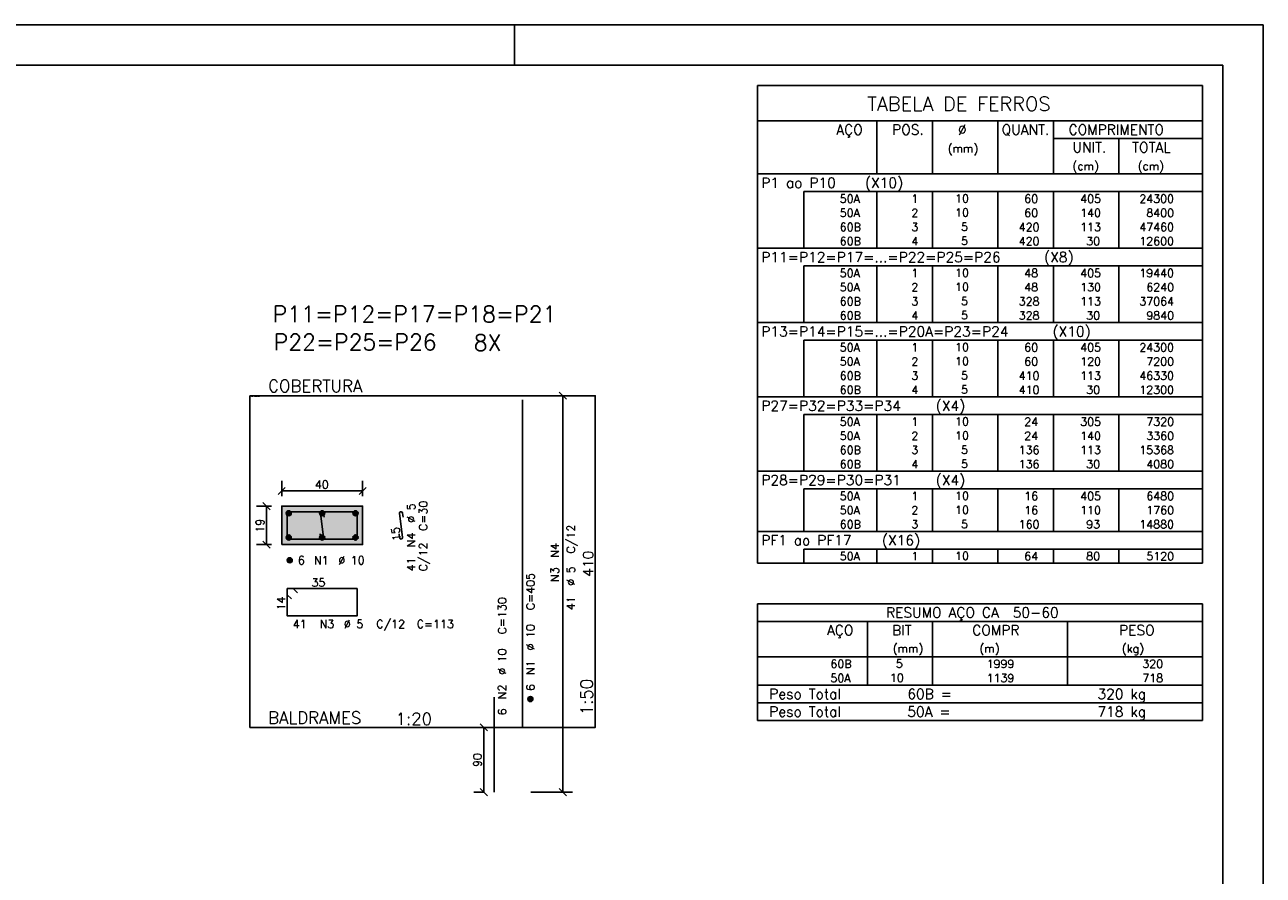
# Model space of a CAD drawing. Extents: x 0 to 116, y 0 to 84.
# Tile 22 of 22: x 85 to 116, y 63 to 84. Entities that reach past the tile are written whole.
import ezdxf

# ---------------------------------------------------------------- set-up
doc = ezdxf.new("R2010")
doc.units = 0
doc.linetypes.add('ESTILO_TQS_0002', pattern=[0.4, 0.1, -0.3])
for name, color, linetype in [('1', 7, 'CONTINUOUS'), ('12', 12, 'CONTINUOUS'), ('14', 14, 'CONTINUOUS'), ('2', 2, 'CONTINUOUS'), ('3', 3, 'CONTINUOUS'), ('4', 4, 'CONTINUOUS'), ('5', 3, 'CONTINUOUS')]:
    doc.layers.add(name, color=color, linetype=linetype)
doc.styles.get("Standard").update_dxf_attribs({"font": 'ROMANS.SHX'})

msp = doc.modelspace()

# ---------------------------------------------------------------- linework, layer by layer
at = {"layer": '1', "linetype": 'CONTINUOUS'}
for p, q in [((116, 84.099998), (0, 84.099998)), ((97.5, 83.099998), (97.5, 84.099998)), ((116, 0), (116, 84.099998)), ((103.5, 79.974944), (103.5, 80.412444)), ((103.5, 80.412444), (114.5, 80.412444)), ((114.5, 79.974944), (114.5, 80.412444)), ((103.5, 79.624944), (103.5, 79.974944)), ((114.5, 79.974944), (104.65, 79.974944)), ((104.65, 79.974944), (104.65, 79.624944)), ((106.45, 79.974944), (106.45, 79.624944)), ((107.83, 79.974944), (107.83, 79.624944)), ((109.44, 79.974944), (109.44, 79.624944)), ((110.82, 79.974944), (110.82, 79.624944)), ((112.43, 79.974944), (112.43, 79.624944)), ((114.5, 79.624944), (114.5, 79.974944)), ((103.5, 79.274944), (103.5, 79.624944)), ((104.65, 79.624944), (104.65, 79.274944)), ((106.45, 79.624944), (106.45, 79.274944)), ((107.83, 79.624944), (107.83, 79.274944)), ((109.44, 79.624944), (109.44, 79.274944)), ((110.82, 79.624944), (110.82, 79.274944)), ((112.43, 79.624944), (112.43, 79.274944)), ((114.5, 79.274944), (114.5, 79.624944)), ((103.5, 78.924944), (103.5, 79.274944)), ((104.65, 79.274944), (104.65, 78.924944)), ((106.45, 79.274944), (106.45, 78.924944)), ((107.83, 79.274944), (107.83, 78.924944)), ((109.44, 79.274944), (109.44, 78.924944)), ((110.82, 79.274944), (110.82, 78.924944)), ((112.43, 79.274944), (112.43, 78.924944)), ((114.5, 78.924944), (114.5, 79.274944)), ((103.5, 78.574944), (103.5, 78.924944)), ((104.65, 78.924944), (104.65, 78.574944)), ((106.45, 78.924944), (106.45, 78.574944)), ((107.83, 78.924944), (107.83, 78.574944)), ((109.44, 78.924944), (109.44, 78.574944)), ((110.82, 78.924944), (110.82, 78.574944)), ((112.43, 78.924944), (112.43, 78.574944)), ((114.5, 78.574944), (114.5, 78.924944)), ((103.5, 78.137444), (103.5, 78.574944)), ((103.5, 78.574944), (114.5, 78.574944)), ((114.5, 78.137444), (114.5, 78.574944)), ((103.5, 77.787444), (103.5, 78.137444)), ((114.5, 78.137444), (104.65, 78.137444)), ((104.65, 78.137444), (104.65, 77.787444)), ((106.45, 78.137444), (106.45, 77.787444)), ((107.83, 78.137444), (107.83, 77.787444)), ((109.44, 78.137444), (109.44, 77.787444)), ((110.82, 78.137444), (110.82, 77.787444)), ((112.43, 78.137444), (112.43, 77.787444)), ((114.5, 77.787444), (114.5, 78.137444)), ((103.5, 77.437445), (103.5, 77.787444)), ((104.65, 77.787444), (104.65, 77.437445)), ((106.45, 77.787444), (106.45, 77.437445)), ((107.83, 77.787444), (107.83, 77.437445)), ((109.44, 77.787444), (109.44, 77.437445)), ((110.82, 77.787444), (110.82, 77.437445)), ((112.43, 77.787444), (112.43, 77.437445)), ((114.5, 77.437445), (114.5, 77.787444)), ((103.5, 77.087445), (103.5, 77.437445)), ((104.65, 77.437445), (104.65, 77.087445)), ((106.45, 77.437445), (106.45, 77.087445)), ((107.83, 77.437445), (107.83, 77.087445)), ((109.44, 77.437445), (109.44, 77.087445)), ((110.82, 77.437445), (110.82, 77.087445)), ((112.43, 77.437445), (112.43, 77.087445)), ((114.5, 77.087445), (114.5, 77.437445)), ((103.5, 76.737445), (103.5, 77.087445)), ((104.65, 77.087445), (104.65, 76.737445)), ((106.45, 77.087445), (106.45, 76.737445)), ((107.83, 77.087445), (107.83, 76.737445)), ((109.44, 77.087445), (109.44, 76.737445)), ((110.82, 77.087445), (110.82, 76.737445)), ((112.43, 77.087445), (112.43, 76.737445)), ((114.5, 76.737445), (114.5, 77.087445)), ((103.5, 76.299945), (103.5, 76.737445)), ((103.5, 76.737445), (114.5, 76.737445)), ((114.5, 76.299945), (114.5, 76.737445)), ((103.5, 75.949945), (103.5, 76.299945)), ((114.5, 76.299945), (104.65, 76.299945)), ((104.65, 76.299945), (104.65, 75.949945)), ((106.45, 76.299945), (106.45, 75.949945)), ((107.83, 76.299945), (107.83, 75.949945)), ((109.44, 76.299945), (109.44, 75.949945)), ((110.82, 76.299945), (110.82, 75.949945)), ((112.43, 76.299945), (112.43, 75.949945)), ((114.5, 75.949945), (114.5, 76.299945)), ((103.5, 75.599945), (103.5, 75.949945)), ((104.65, 75.949945), (104.65, 75.599945)), ((106.45, 75.949945), (106.45, 75.599945)), ((107.83, 75.949945), (107.83, 75.599945)), ((109.44, 75.949945), (109.44, 75.599945)), ((110.82, 75.949945), (110.82, 75.599945)), ((112.43, 75.949945), (112.43, 75.599945)), ((114.5, 75.599945), (114.5, 75.949945)), ((103.5, 75.249945), (103.5, 75.599945)), ((104.65, 75.599945), (104.65, 75.249945)), ((106.45, 75.599945), (106.45, 75.249945)), ((107.83, 75.599945), (107.83, 75.249945)), ((109.44, 75.599945), (109.44, 75.249945)), ((110.82, 75.599945), (110.82, 75.249945)), ((112.43, 75.599945), (112.43, 75.249945)), ((114.5, 75.249945), (114.5, 75.599945)), ((103.5, 74.899945), (103.5, 75.249945)), ((104.65, 75.249945), (104.65, 74.899945)), ((106.45, 75.249945), (106.45, 74.899945)), ((107.83, 75.249945), (107.83, 74.899945)), ((109.44, 75.249945), (109.44, 74.899945)), ((110.82, 75.249945), (110.82, 74.899945)), ((112.43, 75.249945), (112.43, 74.899945)), ((114.5, 74.899945), (114.5, 75.249945)), ((103.5, 74.462445), (103.5, 74.899945)), ((103.5, 74.899945), (114.5, 74.899945)), ((114.5, 74.462445), (114.5, 74.899945)), ((103.5, 74.112445), (103.5, 74.462445)), ((114.5, 74.462445), (104.65, 74.462445)), ((104.65, 74.462445), (104.65, 74.112445)), ((106.45, 74.462445), (106.45, 74.112445)), ((107.83, 74.462445), (107.83, 74.112445)), ((109.44, 74.462445), (109.44, 74.112445)), ((110.82, 74.462445), (110.82, 74.112445)), ((112.43, 74.462445), (112.43, 74.112445)), ((114.5, 74.112445), (114.5, 74.462445)), ((103.5, 73.762445), (103.5, 74.112445)), ((104.65, 74.112445), (104.65, 73.762445)), ((106.45, 74.112445), (106.45, 73.762445)), ((107.83, 74.112445), (107.83, 73.762445)), ((109.44, 74.112445), (109.44, 73.762445)), ((110.82, 74.112445), (110.82, 73.762445)), ((112.43, 74.112445), (112.43, 73.762445)), ((114.5, 73.762445), (114.5, 74.112445)), ((103.5, 73.412445), (103.5, 73.762445)), ((104.65, 73.762445), (104.65, 73.412445)), ((106.45, 73.762445), (106.45, 73.412445)), ((107.83, 73.762445), (107.83, 73.412445)), ((109.44, 73.762445), (109.44, 73.412445)), ((110.82, 73.762445), (110.82, 73.412445)), ((112.43, 73.762445), (112.43, 73.412445)), ((114.5, 73.412445), (114.5, 73.762445)), ((103.5, 73.062446), (103.5, 73.412445)), ((104.65, 73.412445), (104.65, 73.062446)), ((106.45, 73.412445), (106.45, 73.062446)), ((107.83, 73.412445), (107.83, 73.062446)), ((109.44, 73.412445), (109.44, 73.062446)), ((110.82, 73.412445), (110.82, 73.062446)), ((112.43, 73.412445), (112.43, 73.062446)), ((114.5, 73.062446), (114.5, 73.412445)), ((103.5, 72.624946), (103.5, 73.062446)), ((103.5, 73.062446), (114.5, 73.062446)), ((114.5, 72.624946), (114.5, 73.062446)), ((103.5, 72.274946), (103.5, 72.624946)), ((114.5, 72.624946), (104.65, 72.624946)), ((104.65, 72.624946), (104.65, 72.274946)), ((106.45, 72.624946), (106.45, 72.274946)), ((107.83, 72.624946), (107.83, 72.274946)), ((109.44, 72.624946), (109.44, 72.274946)), ((110.82, 72.624946), (110.82, 72.274946)), ((112.43, 72.624946), (112.43, 72.274946)), ((114.5, 72.274946), (114.5, 72.624946)), ((103.5, 71.924946), (103.5, 72.274946)), ((104.65, 72.274946), (104.65, 71.924946)), ((106.45, 72.274946), (106.45, 71.924946)), ((107.83, 72.274946), (107.83, 71.924946)), ((109.44, 72.274946), (109.44, 71.924946)), ((110.82, 72.274946), (110.82, 71.924946)), ((112.43, 72.274946), (112.43, 71.924946)), ((114.5, 71.924946), (114.5, 72.274946)), ((103.5, 71.574946), (103.5, 71.924946)), ((104.65, 71.924946), (104.65, 71.574946)), ((106.45, 71.924946), (106.45, 71.574946)), ((107.83, 71.924946), (107.83, 71.574946)), ((109.44, 71.924946), (109.44, 71.574946)), ((110.82, 71.924946), (110.82, 71.574946)), ((112.43, 71.924946), (112.43, 71.574946)), ((114.5, 71.574946), (114.5, 71.924946)), ((103.5, 71.137446), (103.5, 71.574946)), ((103.5, 71.574946), (114.5, 71.574946)), ((114.5, 71.137446), (114.5, 71.574946)), ((103.5, 70.787446), (103.5, 71.137446)), ((114.5, 71.137446), (104.65, 71.137446)), ((104.65, 71.137446), (104.65, 70.787446)), ((106.45, 71.137446), (106.45, 70.787446)), ((107.83, 71.137446), (107.83, 70.787446)), ((109.44, 71.137446), (109.44, 70.787446)), ((110.82, 71.137446), (110.82, 70.787446)), ((112.43, 71.137446), (112.43, 70.787446)), ((114.5, 70.787446), (114.5, 71.137446)), ((103.5, 70.787446), (114.5, 70.787446)), ((103.5, 69.787446), (103.5, 68.474946)), ((103.5, 69.787446), (114.5, 69.787446)), ((114.5, 69.787446), (114.5, 68.474946)), ((103.5, 69.349946), (114.5, 69.349946)), ((106.22, 68.474946), (106.22, 69.349946)), ((107.83, 68.474946), (107.83, 69.349946)), ((111.165, 68.474946), (111.165, 69.349946)), ((103.5, 68.474946), (114.5, 68.474946)), ((103.5, 68.124946), (103.5, 68.474946)), ((106.22, 68.474946), (106.22, 68.124946)), ((107.83, 68.124946), (107.83, 68.474946)), ((111.165, 68.474946), (111.165, 68.124946)), ((114.5, 68.124946), (114.5, 68.474946)), ((103.5, 67.774945), (103.5, 68.124946)), ((106.22, 68.124946), (106.22, 67.774946)), ((107.83, 67.774945), (107.83, 68.124946)), ((111.165, 68.124946), (111.165, 67.774945)), ((114.5, 67.774945), (114.5, 68.124946)), ((103.5, 67.774945), (114.5, 67.774945)), ((103.5, 67.337445), (103.5, 67.774945)), ((103.5, 67.774945), (114.5, 67.774945)), ((114.5, 67.337445), (114.5, 67.774945)), ((114.5, 67.337445), (103.5, 67.337445)), ((103.5, 66.899945), (103.5, 67.337445)), ((103.5, 67.337445), (114.5, 67.337445)), ((114.5, 66.899945), (114.5, 67.337445)), ((114.5, 66.899945), (103.5, 66.899945))]:
    msp.add_line(p, q, dxfattribs=at)
msp.add_lwpolyline([(90.95891, 74.929865), (90.95891, 66.729865), (99.49141, 66.729865), (99.49141, 74.929865), (90.95891, 74.929865)], dxfattribs=at)
at = {"layer": '1', "linetype": 'ESTILO_TQS_0002'}
msp.add_lwpolyline([(91.74391, 71.249059), (93.74391, 71.249059), (93.74391, 72.199059), (91.74391, 72.199059), (91.74391, 71.249059)], dxfattribs=at)
at = {"layer": '12', "linetype": 'CONTINUOUS'}
msp.add_lwpolyline([(2.5, 1), (115, 1), (115, 83.099998), (2.5, 83.099998), (2.5, 1)], dxfattribs=at)
at = {"layer": '14', "linetype": 'CONTINUOUS'}
for points in [[(91.74391, 71.249059), (93.74391, 71.249059), (93.74391, 72.199059)], [(91.74391, 71.249059), (93.74391, 72.199059), (91.74391, 72.199059)], [(91.74391, 71.249059), (91.74391, 72.199059), (91.74391, 71.249059)]]:
    msp.add_solid(points, dxfattribs=at)
at = {"layer": '2', "linetype": 'CONTINUOUS'}
for p, q in [((98.779799, 74.841477), (98.603022, 75.018253)), ((98.69141, 65.129865), (98.69141, 74.929865)), ((98.69141, 74.929865), (98.69141, 74.929865)), ((91.655522, 72.485671), (91.832299, 72.662448)), ((91.74391, 72.449059), (91.74391, 72.824059)), ((91.74391, 72.574059), (93.74391, 72.574059)), ((93.655522, 72.485671), (93.832299, 72.662448)), ((93.74391, 72.449059), (93.74391, 72.824059)), ((91.457299, 72.110671), (91.280522, 72.287448)), ((91.49391, 72.199059), (91.11891, 72.199059)), ((91.36891, 71.249059), (91.36891, 72.199059)), ((91.74391, 72.199059), (91.74391, 72.199059)), ((91.74391, 72.199059), (91.74391, 72.199059)), ((93.74391, 72.199059), (93.74391, 72.199059)), ((91.457299, 71.160671), (91.280522, 71.337448)), ((91.49391, 71.249059), (91.11891, 71.249059)), ((91.74391, 71.249059), (91.74391, 71.249059)), ((96.74141, 66.729865), (96.49141, 66.729865)), ((96.829799, 66.641477), (96.653022, 66.818253)), ((96.74141, 65.129865), (96.74141, 66.729865)), ((96.99141, 66.729865), (96.99141, 66.729865)), ((96.829799, 65.041477), (96.653022, 65.218253)), ((98.779799, 65.041477), (98.603022, 65.218253)), ((96.74141, 65.129865), (96.49141, 65.129865)), ((96.99141, 65.129865), (96.99141, 65.129865)), ((96.99141, 65.129865), (96.99141, 65.129865)), ((98.932937, 65.129865), (97.901625, 65.129865))]:
    msp.add_line(p, q, dxfattribs=at)
msp.add_lwpolyline([(91.74391, 71.249059), (93.74391, 71.249059), (93.74391, 72.199059), (91.74391, 72.199059), (91.74391, 71.249059)], dxfattribs=at)
at = {"layer": '3', "linetype": 'CONTINUOUS'}
for p, q in [((103.5, 81.724944), (103.5, 82.595001)), ((103.5, 82.595001), (114.5, 82.595001)), ((114.5, 82.595001), (114.5, 81.724944)), ((103.5, 81.724944), (103.5, 80.412444)), ((103.5, 81.724944), (114.5, 81.724944)), ((106.45, 80.412444), (106.45, 81.724944)), ((107.83, 80.412444), (107.83, 81.724944)), ((109.44, 80.412444), (109.44, 81.724944)), ((110.82, 80.412444), (110.82, 81.724944)), ((114.5, 81.724944), (114.5, 80.412444)), ((110.82, 81.287444), (114.5, 81.287444)), ((112.43, 80.412444), (112.43, 81.287444)), ((103.5, 80.412444), (114.5, 80.412444)), ((91.857066, 72.015248), (91.92772, 72.085902)), ((91.857075, 72.032934), (91.910091, 72.085951)), ((91.860742, 72.001246), (91.941748, 72.082253)), ((91.866792, 71.989618), (91.953381, 72.076208)), ((91.874739, 71.979888), (91.963118, 72.068267)), ((91.884472, 71.971943), (91.97107, 72.058541)), ((91.896109, 71.965902), (91.977069, 72.046862)), ((91.910083, 71.962199), (91.980803, 72.032919)), ((91.927788, 71.962226), (91.980808, 72.015246)), ((92.682066, 72.015248), (92.75272, 72.085902)), ((92.682075, 72.032934), (92.735091, 72.085951)), ((92.685742, 72.001246), (92.766748, 72.082253)), ((92.691792, 71.989618), (92.778381, 72.076208)), ((92.699739, 71.979888), (92.788118, 72.068267)), ((92.709472, 71.971943), (92.79607, 72.058541)), ((92.721109, 71.965902), (92.802069, 72.046862)), ((92.735083, 71.962199), (92.805803, 72.032919)), ((92.752788, 71.962226), (92.805808, 72.015246)), ((93.507066, 72.015248), (93.57772, 72.085902)), ((93.507075, 72.032934), (93.560091, 72.085951)), ((93.510742, 72.001246), (93.591748, 72.082253)), ((93.516792, 71.989618), (93.603381, 72.076208)), ((93.524739, 71.979888), (93.613118, 72.068267)), ((93.534472, 71.971943), (93.62107, 72.058541)), ((93.546109, 71.965902), (93.627069, 72.046862)), ((93.560083, 71.962199), (93.630803, 72.032919)), ((93.577788, 71.962226), (93.630808, 72.015246)), ((91.857066, 71.415248), (91.92772, 71.485902)), ((91.857075, 71.432934), (91.910091, 71.485951)), ((91.860742, 71.401246), (91.941748, 71.482253)), ((91.866792, 71.389618), (91.953381, 71.476208)), ((91.874739, 71.379888), (91.963118, 71.468267)), ((91.884472, 71.371943), (91.97107, 71.458541)), ((91.896109, 71.365902), (91.977069, 71.446862)), ((91.910083, 71.362199), (91.980803, 71.432919)), ((91.927788, 71.362226), (91.980808, 71.415246)), ((92.682066, 71.415248), (92.75272, 71.485902)), ((92.682075, 71.432934), (92.735091, 71.485951)), ((92.685742, 71.401246), (92.766748, 71.482253)), ((92.691792, 71.389618), (92.778381, 71.476208)), ((92.699739, 71.379888), (92.788118, 71.468267)), ((92.709472, 71.371943), (92.79607, 71.458541)), ((92.721109, 71.365902), (92.802069, 71.446862)), ((92.735083, 71.362199), (92.805803, 71.432919)), ((92.752788, 71.362226), (92.805808, 71.415246)), ((93.507066, 71.415248), (93.57772, 71.485902)), ((93.507075, 71.432934), (93.560091, 71.485951)), ((93.510742, 71.401246), (93.591748, 71.482253)), ((93.516792, 71.389618), (93.603381, 71.476208)), ((93.524739, 71.379888), (93.613118, 71.468267)), ((93.534472, 71.371943), (93.62107, 71.458541)), ((93.546109, 71.365902), (93.627069, 71.446862)), ((93.560083, 71.362199), (93.630803, 71.432919)), ((93.577788, 71.362226), (93.630808, 71.415246)), ((91.882066, 70.85186), (91.95272, 70.922514)), ((91.882075, 70.869546), (91.935091, 70.922562)), ((91.885742, 70.837857), (91.966748, 70.918864)), ((91.891792, 70.82623), (91.978381, 70.91282)), ((91.899739, 70.816499), (91.988118, 70.904879)), ((91.909472, 70.808555), (91.99607, 70.895153)), ((91.921109, 70.802514), (92.002069, 70.883474)), ((91.935083, 70.79881), (92.005803, 70.86953)), ((91.952788, 70.798838), (92.005808, 70.851857)), ((97.829566, 67.421054), (97.90022, 67.491708)), ((97.829575, 67.43874), (97.882591, 67.491757)), ((97.833242, 67.407052), (97.914248, 67.488058)), ((97.839292, 67.395424), (97.925881, 67.482014)), ((97.847239, 67.385693), (97.935618, 67.474073)), ((97.856972, 67.377749), (97.94357, 67.464347)), ((97.868609, 67.371708), (97.949569, 67.452668)), ((97.882583, 67.368005), (97.953303, 67.438725)), ((97.900288, 67.368032), (97.953308, 67.421052)), ((103.5, 66.899945), (114.5, 66.899945))]:
    msp.add_line(p, q, dxfattribs=at)
for centre in [(91.91891, 72.024059), (92.74391, 72.024059), (93.56891, 72.024059), (91.91891, 71.424059), (92.74391, 71.424059), (93.56891, 71.424059), (91.94391, 70.860671), (97.89141, 67.429865)]:
    msp.add_circle(centre, 0.0625, dxfattribs=at)
at = {"layer": '4', "linetype": 'CONTINUOUS'}
for p, q in [((97.69141, 66.729865), (97.69141, 74.829865)), ((96.99141, 65.129865), (96.99141, 67.475865))]:
    msp.add_line(p, q, dxfattribs=at)
for points in [[(91.88141, 72.061559), (91.88141, 71.386559), (93.60641, 71.386559), (93.60641, 72.061559), (91.88141, 72.061559)], [(92.694584, 71.518672), (92.706987, 71.419444), (92.711564, 71.405665), (92.721065, 71.394687), (92.734045, 71.38818), (92.748526, 71.387136), (92.762304, 71.391713), (92.773282, 71.401214), (92.779789, 71.414193), (92.780833, 71.428675), (92.706987, 72.019444), (92.708032, 72.033925), (92.714538, 72.046904), (92.725516, 72.056405), (92.739295, 72.060982), (92.753776, 72.059938), (92.766755, 72.053431), (92.776257, 72.042453), (92.780833, 72.028675), (92.793237, 71.929447)], [(94.64391, 71.518672), (94.656314, 71.419444), (94.660891, 71.405665), (94.670392, 71.394687), (94.683371, 71.38818), (94.697852, 71.387136), (94.711631, 71.391713), (94.722609, 71.401214), (94.729116, 71.414193), (94.73016, 71.428675), (94.656314, 72.019444), (94.657358, 72.033925), (94.663865, 72.046904), (94.674843, 72.056405), (94.688621, 72.060982), (94.703103, 72.059938), (94.716082, 72.053431), (94.725583, 72.042453), (94.73016, 72.028675), (94.742563, 71.929447)], [(92.137476, 70.054605), (92.03141, 70.160671), (91.88141, 70.160671), (91.88141, 69.485671), (93.60641, 69.485671), (93.60641, 70.160671), (91.88141, 70.160671), (91.88141, 70.010671), (91.987476, 69.904605)]]:
    msp.add_lwpolyline(points, dxfattribs=at)

# ---------------------------------------------------------------- texts
at = {"layer": '1', "linetype": 'CONTINUOUS'}
for s, height, p in [('(mm)', 0.2, (108.201218, 80.938256)), ('(cm)', 0.2, (111.286854, 80.506194)), ('(cm)', 0.2, (112.896854, 80.506194)), ('     50A', 0.2, (104.789661, 79.699944)), ('   10  ', 0.2, (107.936543, 79.705988)), ('  60', 0.2, (109.82, 79.699944)), ('   405', 0.2, (111.03, 79.699944)), ('  24300', 0.2, (112.663622, 79.699944)), ('     50A', 0.2, (104.789661, 79.349944)), ('   10  ', 0.2, (107.936543, 79.355988)), ('  60', 0.2, (109.82, 79.349944)), ('   140', 0.2, (111.03, 79.349944)), ('   8400', 0.2, (112.663622, 79.349944)), ('     60B', 0.2, (104.789661, 78.999944)), ('    5  ', 0.2, (107.936543, 79.005988)), (' 420', 0.2, (109.82, 78.999944)), ('   113', 0.2, (111.03, 78.999944)), ('  47460', 0.2, (112.663622, 78.999944)), ('     60B', 0.2, (104.789661, 78.649944)), ('    5  ', 0.2, (107.936543, 78.655988)), (' 420', 0.2, (109.82, 78.649944)), ('    30', 0.2, (111.03, 78.649944)), ('  12600', 0.2, (112.663622, 78.649944)), ('     50A', 0.2, (104.789661, 77.862444)), ('   10  ', 0.2, (107.936543, 77.868488)), ('  48', 0.2, (109.82, 77.862444)), ('   405', 0.2, (111.03, 77.862444)), ('  19440', 0.2, (112.663622, 77.862444)), ('     50A', 0.2, (104.789661, 77.512444)), ('   10  ', 0.2, (107.936543, 77.518488)), ('  48', 0.2, (109.82, 77.512444)), ('   130', 0.2, (111.03, 77.512444)), ('   6240', 0.2, (112.663622, 77.512444)), ('     60B', 0.2, (104.789661, 77.162444)), ('    5  ', 0.2, (107.936543, 77.168488)), (' 328', 0.2, (109.82, 77.162444)), ('   113', 0.2, (111.03, 77.162444)), ('  37064', 0.2, (112.663622, 77.162444)), ('     60B', 0.2, (104.789661, 76.812445)), ('    5  ', 0.2, (107.936543, 76.818488)), (' 328', 0.2, (109.82, 76.812445)), ('    30', 0.2, (111.03, 76.812445)), ('   9840', 0.2, (112.663622, 76.812445)), ('8X', 0.4, (96.491019, 76.040643)), ('     50A', 0.2, (104.789661, 76.024945)), ('   10  ', 0.2, (107.936543, 76.030989)), ('  60', 0.2, (109.82, 76.024945)), ('   405', 0.2, (111.03, 76.024945)), ('  24300', 0.2, (112.663622, 76.024945)), ('     50A', 0.2, (104.789661, 75.674945)), ('   10  ', 0.2, (107.936543, 75.680989)), ('  60', 0.2, (109.82, 75.674945)), ('   120', 0.2, (111.03, 75.674945)), ('   7200', 0.2, (112.663622, 75.674945)), ('COBERTURA ', 0.3, (91.40891, 75.019865)), ('     60B', 0.2, (104.789661, 75.324945)), ('    5  ', 0.2, (107.936543, 75.330989)), (' 410', 0.2, (109.82, 75.324945)), ('   113', 0.2, (111.03, 75.324945)), ('  46330', 0.2, (112.663622, 75.324945)), ('     60B', 0.2, (104.789661, 74.974945)), ('    5  ', 0.2, (107.936543, 74.980989)), (' 410', 0.2, (109.82, 74.974945)), ('    30', 0.2, (111.03, 74.974945)), ('  12300', 0.2, (112.663622, 74.974945)), ('     50A', 0.2, (104.789661, 74.187445)), ('   10  ', 0.2, (107.936543, 74.193489)), ('  24', 0.2, (109.82, 74.187445)), ('   305', 0.2, (111.03, 74.187445)), ('   7320', 0.2, (112.663622, 74.187445)), ('     50A', 0.2, (104.789661, 73.837445)), ('   10  ', 0.2, (107.936543, 73.843489)), ('  24', 0.2, (109.82, 73.837445)), ('   140', 0.2, (111.03, 73.837445)), ('   3360', 0.2, (112.663622, 73.837445)), ('     60B', 0.2, (104.789661, 73.487445)), ('    5  ', 0.2, (107.936543, 73.493489)), (' 136', 0.2, (109.82, 73.487445)), ('   113', 0.2, (111.03, 73.487445)), ('  15368', 0.2, (112.663622, 73.487445)), ('     60B', 0.2, (104.789661, 73.137445)), ('    5  ', 0.2, (107.936543, 73.143489)), (' 136', 0.2, (109.82, 73.137445)), ('    30', 0.2, (111.03, 73.137445)), ('   4080', 0.2, (112.663622, 73.137445)), ('     50A', 0.2, (104.789661, 72.349945)), ('   10  ', 0.2, (107.936543, 72.355989)), ('  16', 0.2, (109.82, 72.349945)), ('   405', 0.2, (111.03, 72.349945)), ('   6480', 0.2, (112.663622, 72.349945)), ('     50A', 0.2, (104.789661, 71.999946)), ('   10  ', 0.2, (107.936543, 72.005989)), ('  16', 0.2, (109.82, 71.999946)), ('   110', 0.2, (111.03, 71.999946)), ('   1760', 0.2, (112.663622, 71.999946)), ('     60B', 0.2, (104.789661, 71.649946)), ('    5  ', 0.2, (107.936543, 71.65599)), (' 160', 0.2, (109.82, 71.649946)), ('    93', 0.2, (111.03, 71.649946)), ('  14880', 0.2, (112.663622, 71.649946)), ('     50A', 0.2, (104.789661, 70.862446)), ('   10  ', 0.2, (107.936543, 70.86849)), ('  64', 0.2, (109.82, 70.862446)), ('    80', 0.2, (111.03, 70.862446)), ('   5120', 0.2, (112.663622, 70.862446)), ('PESO', 0.25, (112.43784, 69.009797)), ('(mm)', 0.2, (106.843861, 68.578696)), ('(m)', 0.2, (108.986146, 68.578696)), ('(kg)', 0.2, (112.506442, 68.578696)), ('     60B', 0.2, (104.559661, 68.199946)), ('    1999', 0.2, (108.567658, 68.199946)), ('    320', 0.2, (112.415265, 68.199946)), ('     50A', 0.2, (104.559661, 67.849945)), ('    1139', 0.2, (108.567658, 67.849946)), ('    718', 0.2, (112.415265, 67.849946)), ('BALDRAMES ', 0.3, (91.40891, 66.819865))]:
    msp.add_text(s, height=height, dxfattribs=at).set_placement(p)
at = {"layer": '2', "linetype": 'CONTINUOUS'}
for s, height, p in [('1', 0.01, (99.48141, 74.929865)), ('40', 0.2, (92.56391, 72.634059)), ('6', 0.2, (92.14391, 70.760671)), ('N1', 0.2, (92.54391, 70.760671)), ('%%c 10', 0.2, (93.14391, 70.760671)), ('1:20', 0.3, (94.55891, 66.789865)), ('0', 0.01, (99.48141, 66.729865))]:
    msp.add_text(s, height=height, dxfattribs=at).set_placement(p)
for s, height, p in [('19', 0.2, (91.30891, 71.544059)), ('C/12', 0.2, (98.99141, 71.029865)), ('N4', 0.2, (98.59141, 70.929865)), ('410', 0.25, (99.44141, 70.454865)), ('N3', 0.2, (98.59141, 70.329865)), ('%%c 5', 0.2, (98.99141, 70.229865)), ('41', 0.2, (98.99141, 69.629865)), ('1:50', 0.3, (99.43141, 67.029865)), ('90', 0.2, (96.68141, 65.749865))]:
    msp.add_text(s, height=height, rotation=90, dxfattribs=at).set_placement(p)
at = {"layer": '3', "linetype": 'CONTINUOUS'}
for s, height, p in [('TABELA DE FERROS', 0.35, (106.213271, 81.969879)), ('AÇO', 0.25, (105.44958, 81.381194)), ('POS.', 0.25, (106.83, 81.381194)), ('%%c', 0.25, (108.457475, 81.381194)), ('QUANT.', 0.25, (109.536489, 81.381194)), ('COMPRIMENTO', 0.25, (111.189469, 81.381194)), ('UNIT.', 0.25, (111.286854, 80.943694)), ('TOTAL', 0.25, (112.759307, 80.943694)), ('P1 ao P10   (X10)', 0.25, (103.595798, 80.068694)), ('  1', 0.2, (107.03, 79.699944)), ('  2', 0.2, (107.03, 79.349944)), ('  3', 0.2, (107.03, 78.999944)), ('  4', 0.2, (107.03, 78.649944)), ('P11=P12=P17=...=P22=P25=P26   (X8)', 0.25, (103.595798, 78.231194)), ('  1', 0.2, (107.03, 77.862444)), ('  2', 0.2, (107.03, 77.512444)), ('  3', 0.2, (107.03, 77.162444)), ('  4', 0.2, (107.03, 76.812445)), ('P13=P14=P15=...=P20A=P23=P24   (X10)', 0.25, (103.595798, 76.393695)), ('  1', 0.2, (107.03, 76.024945)), ('  2', 0.2, (107.03, 75.674945)), ('  3', 0.2, (107.03, 75.324945)), ('  4', 0.2, (107.03, 74.974945)), ('P27=P32=P33=P34   (X4)', 0.25, (103.595798, 74.556195)), ('  1', 0.2, (107.03, 74.187445)), ('  2', 0.2, (107.03, 73.837445)), ('  3', 0.2, (107.03, 73.487445)), ('  4', 0.2, (107.03, 73.137445)), ('P28=P29=P30=P31   (X4)', 0.25, (103.595798, 72.718696)), ('  1', 0.2, (107.03, 72.349945)), ('  2', 0.2, (107.03, 71.999946)), ('  3', 0.2, (107.03, 71.649946)), ('PF1 ao PF17   (X16)', 0.25, (103.595798, 71.231196)), ('  1', 0.2, (107.03, 70.862446)), (' 35 ', 0.2, (92.34391, 70.210671)), ('RESUMO AÇO CA  50-60', 0.25, (106.680497, 69.443696)), (' 41', 0.2, (91.88141, 69.185671)), ('N3', 0.2, (92.68141, 69.185671)), ('%%c 5', 0.2, (93.28141, 69.185671)), ('C/12', 0.2, (94.08141, 69.185671)), ('C=113', 0.2, (95.08141, 69.185671)), ('AÇO', 0.25, (105.21958, 69.006196)), ('BIT', 0.25, (106.83, 69.006196)), ('COMPR', 0.25, (108.808841, 69.009797)), ('    5  ', 0.2, (106.326542, 68.20599)), ('   10  ', 0.2, (106.326542, 67.855989)), ('Peso Total        60B =', 0.25, (103.792829, 67.431195)), ('    320 kg', 0.25, (111.157004, 67.431195)), ('Peso Total        50A =', 0.25, (103.792829, 66.993695)), ('    718 kg', 0.25, (111.157004, 66.993695))]:
    msp.add_text(s, height=height, dxfattribs=at).set_placement(p)
for s, rotation, p in [('%%c 5', 90, (95.042563, 71.787136)), ('C=30', 90, (95.342563, 71.587136)), (' 15 ', 97.125016, (94.705928, 71.21942)), ('N4', 90, (95.042563, 71.187136)), ('C/12', 90, (95.342563, 70.587136)), ('41', 90, (95.042563, 70.587136)), ('C=405', 90, (97.99141, 69.629865)), (' 14 ', 90, (91.83141, 69.485671)), ('C=130', 90, (97.29141, 69.029865)), ('%%c 10', 90, (97.99141, 68.629865)), ('%%c 10', 90, (97.29141, 68.029865)), ('N1', 90, (97.99141, 68.029865)), ('N2', 90, (97.29141, 67.429865)), ('6', 90, (97.99141, 67.629865)), ('6', 90, (97.29141, 67.029865))]:
    msp.add_text(s, height=0.2, rotation=rotation, dxfattribs=at).set_placement(p)
at = {"layer": '4', "linetype": 'CONTINUOUS'}
for s, p in [('P11=P12=P17=P18=P21', (91.521204, 76.748627)), ('P22=P25=P26', (91.54657, 76.056706))]:
    msp.add_text(s, height=0.4, dxfattribs=at).set_placement(p)
at = {"layer": '5', "linetype": 'CONTINUOUS'}
msp.add_text('P11=P12=P17=...=P22=P25=P26', height=0.01, dxfattribs=at).set_placement((90.961475, 74.917003))

doc.saveas('drawing.dxf')
